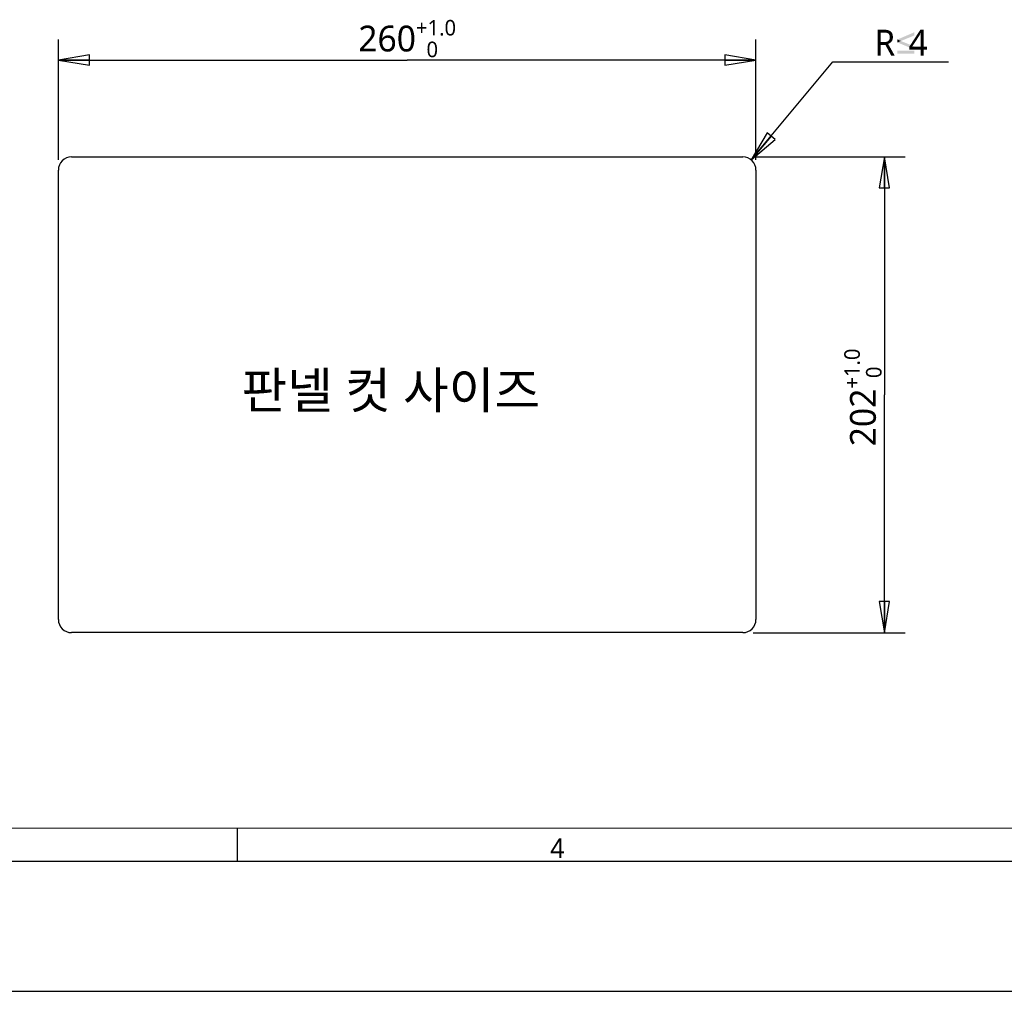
# Model space of a CAD drawing. Header units: inches. Extents: x 0 to 58.5, y 0 to 41.3.
# Tile 10 of 22: x 28.7 to 43.6, y 0 to 14.7. Entities that reach past the tile are written whole.
import ezdxf

# ---------------------------------------------------------------- set-up
doc = ezdxf.new("R2010")
doc.units = ezdxf.units.IN
doc.header["$LTSCALE"] = 3.215551
doc.header["$MEASUREMENT"] = 0
doc.layers.get('0').update_dxf_attribs({"linetype": 'CONTINUOUS'})
for name, color, linetype in [('21_DETAILS', 7, 'CONTINUOUS'), ('3D-TOPRW1010WD-DIM', 7, 'CONTINUOUS'), ('3D-TOPRW1010WD-FORMAT', 7, 'CONTINUOUS'), ('3D-TOPRW1010WD-TEXT', 7, 'CONTINUOUS')]:
    doc.layers.add(name, color=color, linetype=linetype)
doc.styles.add('TEXTSTYLE_2', font='gothic.ttf')
doc.styles.add('TEXTSTYLE_3', font='malgun.ttf')
doc.dimstyles.new('DIMSTYLE_1', dxfattribs={"dimtxt": 0.390625, "dimasz": 0.46875, "dimexe": 0.125, "dimexo": 0.0625, "dimgap": 0.039062, "dimtad": 1, "dimdec": 5, "dimlfac": 0.4, "dimzin": 4, "dimdsep": 46, "dimtxsty": 'TEXTSTYLE_3', "dimblk": '_FILLED', "dimblk1": '_FILLED', "dimblk2": '_FILLED', "dimcen": 0.09, "dimadec": 5, "dimazin": 1, "dimtfac": 1, "dimtdec": 5, "dimtofl": 0, "dimtmove": 0, "dimatfit": 3, "dimldrblk": '_FILLED', "dimfxl": 1, "dimtolj": 1, "dimtzin": 4, "dimarcsym": 0})
doc.dimstyles.new('DIMSTYLE_2', dxfattribs={"dimtxt": 0.390625, "dimasz": 0.46875, "dimexe": 0.125, "dimexo": 0.0625, "dimgap": 0.039062, "dimtad": 1, "dimdec": 5, "dimlfac": 0.4, "dimzin": 4, "dimdsep": 46, "dimtxsty": 'TEXTSTYLE_3', "dimblk": '_FILLED', "dimblk1": '_FILLED', "dimblk2": '_FILLED', "dimcen": 0.09, "dimadec": 5, "dimazin": 1, "dimtfac": 1, "dimtdec": 5, "dimtofl": 0, "dimtmove": 0, "dimatfit": 3, "dimldrblk": '_FILLED', "dimfxl": 1, "dimtolj": 1, "dimtzin": 4, "dimarcsym": 0})

# ---------------------------------------------------------------- blocks, each defined once
blk = doc.blocks.new('_CLOSED')
at = {"color": 0, "linetype": 'BYBLOCK'}
for p, q in [((0, 0), (-1, 0.167)), ((-1, 0.167), (-1, -0.167)), ((-1, -0.167), (0, 0)), ((-1, 0), (0, 0))]:
    blk.add_line(p, q, dxfattribs=at)
blk = doc.blocks.new('*D0')
at = {"layer": '3D-TOPRW1010WD-DIM', "color": 7, "linetype": 'CONTINUOUS'}
for p, q in [((29.278, 14.177), (29.278, 14.392)), ((39.824, 14.177), (39.824, 14.392)), ((29.278, 12.571), (29.278, 14.177)), ((39.824, 12.571), (39.824, 14.177)), ((29.278, 14.079), (34.551, 14.079)), ((39.824, 14.079), (34.551, 14.079))]:
    blk.add_line(p, q, dxfattribs=at)
at = {"layer": '3D-TOPRW1010WD-DIM', "color": 7, "linetype": 'CONTINUOUS', "xscale": 0.46875, "yscale": 0.46875, "zscale": 0.46875, "rotation": 180}
blk.add_blockref('_CLOSED', (29.278, 14.079), dxfattribs=at)
at = {"layer": '3D-TOPRW1010WD-DIM', "color": 7, "linetype": 'CONTINUOUS', "xscale": 0.46875, "yscale": 0.46875, "zscale": 0.46875}
blk.add_blockref('_CLOSED', (39.824, 14.079), dxfattribs=at)
at = {"layer": '3D-TOPRW1010WD-DIM', "color": 7, "linetype": 'CONTINUOUS', "insert": (34.551, 14.685), "char_height": 0.39062, "width": 1.57483, "attachment_point": 2, "line_spacing_factor": 0.9, "style": 'TEXTSTYLE_3'}
blk.add_mtext('\\A1;260\\H0.234375;\\S+1.0^   0;', dxfattribs=at)
blk = doc.blocks.new('_FILLED')
at = {"color": 0, "linetype": 'BYBLOCK'}
blk.add_solid([(0, 0), (-1, 0.167), (-1, -0.167)], dxfattribs=at)
blk = doc.blocks.new('*D1')
at = {"layer": '3D-TOPRW1010WD-DIM', "color": 7, "linetype": 'CONTINUOUS'}
for p, q in [((39.781, 12.615), (41.668, 12.615)), ((41.668, 12.615), (42.078, 12.615)), ((41.766, 12.615), (41.766, 9.018)), ((41.766, 5.422), (41.766, 9.018)), ((39.781, 5.422), (41.668, 5.422)), ((41.668, 5.422), (42.078, 5.422))]:
    blk.add_line(p, q, dxfattribs=at)
at = {"layer": '3D-TOPRW1010WD-DIM', "color": 7, "linetype": 'CONTINUOUS', "xscale": 0.46875, "yscale": 0.46875, "zscale": 0.46875}
for p, rotation in [((41.766, 12.615), 90), ((41.766, 5.422), 270)]:
    blk.add_blockref('_CLOSED', p, dxfattribs=dict(at, rotation=rotation))
at = {"layer": '3D-TOPRW1010WD-DIM', "color": 7, "linetype": 'CONTINUOUS', "insert": (41.16, 9.018), "char_height": 0.39062, "width": 1.68822, "attachment_point": 2, "rotation": 90, "line_spacing_factor": 0.9, "style": 'TEXTSTYLE_3'}
blk.add_mtext('\\A1;202\\H0.234375;\\S+1.0 ^   0;', dxfattribs=at)
blk = doc.blocks.new('*D2')
at = {"layer": '3D-TOPRW1010WD-DIM', "color": 7, "linetype": 'CONTINUOUS'}
for p, q in [((39.752, 12.568), (40.988, 14.05)), ((40.988, 14.05), (41.418, 14.05)), ((41.418, 14.05), (42.734, 14.05))]:
    blk.add_line(p, q, dxfattribs=at)
at = {"layer": '3D-TOPRW1010WD-DIM', "color": 7, "linetype": 'CONTINUOUS', "xscale": 0.46875, "yscale": 0.46875, "zscale": 0.46875, "rotation": 230.1811696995}
blk.add_blockref('_CLOSED', (39.752, 12.568), dxfattribs=at)
at = {"layer": '3D-TOPRW1010WD-DIM', "color": 7, "linetype": 'CONTINUOUS', "insert": (41.613, 14.538), "char_height": 0.39062, "width": 1.38832, "attachment_point": 1, "line_spacing_factor": 0.9, "style": 'TEXTSTYLE_3'}
blk.add_mtext('R{\\ftxt;\\W0.0001;\\H0.0001;\\~}{\\ftxt;\\W0.7545787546;\\H0.390625; }{\\ftxt;\\W0.0001;\\H0.0001;\\~}4', dxfattribs=at)

msp = doc.modelspace()

# ---------------------------------------------------------------- linework, layer by layer
at = {"layer": '21_DETAILS', "color": 7, "linetype": 'CONTINUOUS'}
for p, q in [((29.477904, 12.614541), (39.624299, 12.614541)), ((29.277904, 5.622444), (29.277904, 12.414541)), ((39.824299, 12.414541), (39.824299, 5.622444)), ((39.624299, 5.422444), (29.477904, 5.422444))]:
    msp.add_line(p, q, dxfattribs=at)
for centre, start, end in [((29.477904, 12.414541), 90, 180), ((39.624299, 12.414541), 0, 90), ((29.477904, 5.622444), 180, 270), ((39.624299, 5.622444), 270, 360)]:
    msp.add_arc(centre, 0.2, start, end, dxfattribs=at)
at = {"layer": '3D-TOPRW1010WD-DIM', "color": 7, "linetype": 'CONTINUOUS'}
for points in [[(42.21791, 14.449959), (41.964146, 14.390082), (42.21791, 14.498431)], [(41.964146, 14.390082), (42.21791, 14.449959), (42.015469, 14.367272)], [(42.015469, 14.367272), (41.964146, 14.344462), (41.964146, 14.390082)], [(41.964146, 14.344462), (42.015469, 14.367272), (42.21791, 14.284585)], [(42.21791, 14.284585), (42.21791, 14.238965), (41.964146, 14.344462)], [(42.21791, 14.219006), (41.964146, 14.173385), (41.964146, 14.219006)], [(41.964146, 14.173385), (42.21791, 14.219006), (42.21791, 14.173385)]]:
    msp.add_solid(points, dxfattribs=at)
at = {"layer": '3D-TOPRW1010WD-FORMAT', "color": 7, "linetype": 'CONTINUOUS'}
for p, q in [((2.46063, 2.46063), (44.195678, 2.47368)), ((31.988189, 1.968504), (31.988189, 2.46063)), ((1.968504, 1.968504), (56.509973, 1.968504)), ((0, 0), (58.464567, 0))]:
    msp.add_line(p, q, dxfattribs=at)

# ---------------------------------------------------------------- texts
at = {"layer": '3D-TOPRW1010WD-FORMAT', "color": 7, "linetype": 'CONTINUOUS', "insert": (36.712598, 2.312992), "char_height": 0.295276, "width": 0.22637795, "attachment_point": 1, "line_spacing_factor": 0.9, "style": 'TEXTSTYLE_2'}
msp.add_mtext('4', dxfattribs=at)
at = {"layer": '3D-TOPRW1010WD-TEXT', "color": 7, "linetype": 'CONTINUOUS', "insert": (32.046536, 9.361028), "char_height": 0.55, "width": 5.12111111, "attachment_point": 1, "line_spacing_factor": 0.9, "style": 'TEXTSTYLE_3'}
msp.add_mtext('판넬 컷 사이즈', dxfattribs=at)

# ---------------------------------------------------------------- dimensions: what is measured, and where the dimension line sits
at = {"layer": '3D-TOPRW1010WD-DIM', "color": 7, "linetype": 'CONTINUOUS'}
for base, p1, p2, angle, text, picture, middle in [((29.277904, 14.079491), (39.824299, 12.508291), (29.277904, 12.508291), 180, '260\\S+1.0^   0;', '*D0', (34.551101, 14.079491)), ((41.765587, 5.422444), (39.718049, 12.614541), (39.718049, 5.422444), 270, '202\\S+1.0 ^   0;', '*D1', (41.765587, 9.018492))]:
    dim = msp.add_linear_dim(base=base, p1=p1, p2=p2, angle=angle, text=text, dimstyle='DIMSTYLE_1', override={"dimblk1": 'CLOSED', "dimblk2": 'CLOSED', "dimsah": 1}, dxfattribs=at)
    dim.commit()
    dim.dimension.update_dxf_attribs({"geometry": picture, "text_midpoint": middle, "dimtype": 160})
dim = msp.add_radius_dim(center=(39.624299, 12.414541), mpoint=(39.752371, 12.568156), text='R{\\fSymbol_ASME;\\W1.0;≤}4', dimstyle='DIMSTYLE_2', override={"dimtih": 1, "dimtoh": 1, "dimpost": '<>', "dimblk1": 'CLOSED', "dimsah": 1}, dxfattribs=at)
dim.commit()
dim.dimension.update_dxf_attribs({"geometry": '*D2', "text_midpoint": (42.075651, 14.343036), "dimtype": 164})

doc.saveas('drawing.dxf')
